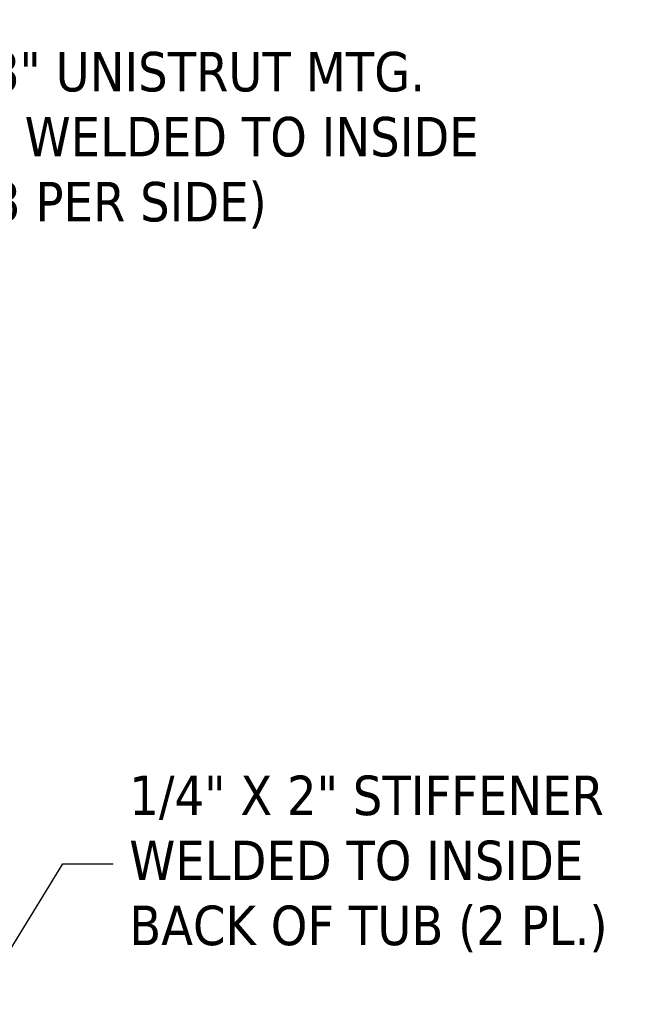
# Model space of a CAD drawing. Extents: x 807 to 1172, y 30 to 260.
# Tile 192 of 214: x 1058 to 1082, y 178 to 216. Entities that reach past the tile are written whole.
import ezdxf

# ---------------------------------------------------------------- set-up
doc = ezdxf.new("R2010")
doc.units = 0
doc.header["$LTSCALE"] = 4
doc.header["$MEASUREMENT"] = 0
doc.layers.get('0').update_dxf_attribs({"linetype": 'CONTINUOUS'})
doc.styles.add('ROMANS', font='romans.shx')
doc.dimstyles.new('Default (ANSI)$7', dxfattribs={"dimscale": 20, "dimtxt": 0.07, "dimasz": 0.098425, "dimexe": 0.125, "dimexo": 0.0625, "dimgap": 0.031496, "dimtad": 0, "dimtih": 1, "dimtoh": 1, "dimrnd": 1e-08, "dimzin": 0, "dimdsep": 46, "dimtxsty": 'ROMANS', "dimblk": 'Filled-1', "dimcen": 0.09, "dimdle": 0.393701, "dimclrd": 256, "dimclre": 256, "dimclrt": 256, "dimadec": 0, "dimazin": 0, "dimtfac": 0.928571, "dimtofl": 0, "dimtmove": 0, "dimatfit": 3, "dimfxl": 1, "dimtolj": 1, "dimtzin": 0, "dimlwd": -1, "dimlwe": -1, "dimarcsym": 0})

# ---------------------------------------------------------------- blocks, each defined once
blk = doc.blocks.new('Filled-1')
at = {"color": 0}
for p, q in [((0, 0), (-1, 0.179)), ((-1, 0.179), (-1, -0.179)), ((-1, 0), (0, 0)), ((-1, -0.179), (0, 0))]:
    blk.add_line(p, q, dxfattribs=at)
at = {"color": 0, "flags": 128}
blk.add_lwpolyline([(-1, -0.179), (0, 0), (-1, 0.179), (-1, -0.179)], dxfattribs=at)
at = {"color": 0}
blk.add_solid([(-1, -0.179), (0, 0), (-1, 0.179), (-1, -0.179)], dxfattribs=at)

msp = doc.modelspace()

# ---------------------------------------------------------------- texts
at = {"char_height": 1.54, "attachment_point": 4, "line_spacing_factor": 0.987884, "style": 'ROMANS'}
for s, insert, width in [('{\\fTahoma|b0|i0;1" X 1-5/8" UNISTRUT MTG.\\P\\fTahoma|b0|i0;CHANNEL WELDED TO INSIDE\\P\\fTahoma|b0|i0;OF TUB (3 PER SIDE)}', (1048.626, 211.538), 28.77079), ('{\\fTahoma|b0|i0;1/4" X 2" STIFFENER\\P\\fTahoma|b0|i0;WELDED TO INSIDE\\P\\fTahoma|b0|i0;BACK OF TUB (2 PL.)}', (1062.044, 183.306), 19.79911)]:
    msp.add_mtext(s, dxfattribs=dict(at, insert=insert, width=width))

# ---------------------------------------------------------------- leaders
at = {"annotation_type": 0, "has_hookline": 1, "hookline_direction": 0}
for points, text_width in [([(1041.599, 197.643), (1046.028, 211.538), (1047.996, 211.538)], 28.639), ([(1056.082, 177.83), (1059.446, 183.306), (1061.414, 183.306)], 19.534)]:
    msp.add_leader(points, dimstyle='Default (ANSI)$7', override={"dimtad": 0}, dxfattribs=dict(at, text_width=text_width))

doc.saveas('drawing.dxf')
